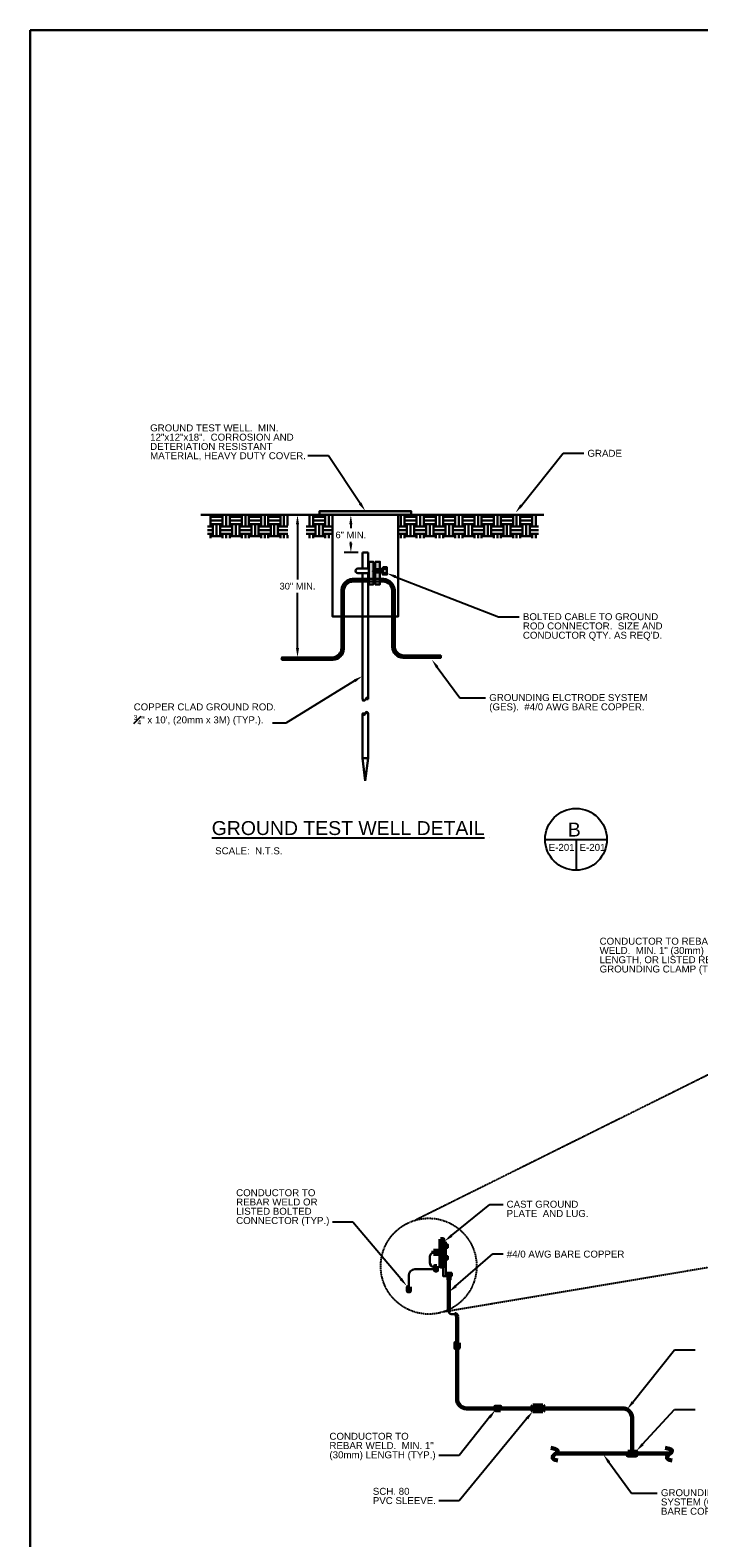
# Model space of a CAD drawing. Header units: inches. Extents: x 294 to 9722, y 170 to 7422.
# Tile 30 of 35: x 6516 to 7382, y 5471 to 7422. Entities that reach past the tile are written whole.
import ezdxf
from ezdxf import colors
from ezdxf.entities.mleader import LeaderData, LeaderLine
from ezdxf.math import Vec2, Vec3

# ---------------------------------------------------------------- set-up
doc = ezdxf.new("R2010")
doc.units = ezdxf.units.IN
doc.header["$MEASUREMENT"] = 0
doc.linetypes.add('DASHED2', pattern=[0.375, 0.25, -0.125])
for name, color, linetype, lineweight in [('E-ANNO-TEXT', 7, 'Continuous', 25), ('E-GND-GES', 92, 'Continuous', 60), ('E-LPS-COND', 92, 'Continuous', 60)]:
    doc.layers.add(name, color=color, linetype=linetype, lineweight=lineweight)
doc.styles.get("Standard").update_dxf_attribs({"font": 'arial.ttf'})
doc.dimstyles.new('Annotative', dxfattribs={"dimscale": 0, "dimtxt": 0.18, "dimasz": 0.18, "dimexe": 0.18, "dimexo": 0.0625, "dimgap": 0.09, "dimtad": 0, "dimtih": 1, "dimtoh": 1, "dimdec": 4, "dimzin": 0, "dimdsep": 46, "dimtxsty": 'Standard', "dimcen": 0.09, "dimadec": 0, "dimazin": 0, "dimtfac": 1, "dimtdec": 4, "dimtofl": 0, "dimtmove": 0, "dimatfit": 3, "dimfxl": 1, "dimtolj": 1, "dimtzin": 0, "dimarcsym": 0})
pattern_1 = [(45, (6155.2315, 4948.4888), (-1.767767, 1.767767), [])]

# ---------------------------------------------------------------- blocks, each defined once
blk = doc.blocks.new('*D2')
at = {"layer": 'Defpoints', "color": 0, "lineweight": 30, "transparency": 16777216}
for p in [(6862.5, 6794.3), (6874.9, 6794.3), (6874.9, 6610)]:
    blk.add_point(p, dxfattribs=at)
at = {"layer": 'E-ANNO-TEXT', "color": 0, "lineweight": -2, "transparency": 16777216}
for p, q in [((6871.9, 6794.3), (6853.8, 6794.3)), ((6862.5, 6782.3), (6862.5, 6710.9)), ((6862.5, 6622), (6862.5, 6693.4)), ((6871.9, 6610), (6853.8, 6610))]:
    blk.add_line(p, q, dxfattribs=at)
at = {"layer": 'E-ANNO-TEXT', "color": 0, "lineweight": 30, "transparency": 16777216}
for points in [[(6860.5, 6782.3), (6864.5, 6782.3), (6862.5, 6794.3)], [(6860.5, 6622), (6864.5, 6622), (6862.5, 6610)]]:
    blk.add_solid(points, dxfattribs=at)
at = {"layer": 'E-ANNO-TEXT', "color": 0, "lineweight": 30, "transparency": 16777216, "insert": (6862.5, 6702.1), "char_height": 8.64, "width": 65.024, "attachment_point": 5}
blk.add_mtext('\\A1;30" MIN.', dxfattribs=at)
blk = doc.blocks.new('*D3')
at = {"layer": 'Defpoints', "color": 0, "lineweight": 30, "transparency": 16777216}
for p in [(6931.6, 6794.3), (6941.8, 6794.3), (6944.1, 6745.8)]:
    blk.add_point(p, dxfattribs=at)
at = {"layer": 'E-ANNO-TEXT', "color": 0, "lineweight": -2, "transparency": 16777216}
for p, q in [((6938.8, 6794.3), (6923, 6794.3)), ((6931.6, 6782.3), (6931.6, 6777.1)), ((6931.6, 6757.8), (6931.6, 6759.6)), ((6941.1, 6745.8), (6923, 6745.8))]:
    blk.add_line(p, q, dxfattribs=at)
at = {"layer": 'E-ANNO-TEXT', "color": 0, "lineweight": 30, "transparency": 16777216}
for points in [[(6929.6, 6782.3), (6933.6, 6782.3), (6931.6, 6794.3)], [(6929.6, 6757.8), (6933.6, 6757.8), (6931.6, 6745.8)]]:
    blk.add_solid(points, dxfattribs=at)
at = {"layer": 'E-ANNO-TEXT', "color": 0, "lineweight": 30, "transparency": 16777216, "insert": (6931.6, 6768.4), "char_height": 8.64, "width": 65.024, "attachment_point": 5}
blk.add_mtext('\\A1;6" MIN.', dxfattribs=at)

msp = doc.modelspace()

# ---------------------------------------------------------------- hatches: boundary and pattern name
at = {"layer": 'E-GND-GES', "lineweight": 30}
h = msp.add_hatch(dxfattribs=at)
h.set_pattern_fill('EARTH', color=0, scale=50)
h.set_pattern_definition([(0, (6076.196, 4932.412), (12.5, 12.5), [12.5, -12.5]), (0, (6076.196, 4937.1), (12.5, 12.5), [12.5, -12.5]), (0, (6076.196, 4941.787), (12.5, 12.5), [12.5, -12.5]), (90, (6077.759, 4943.35), (-12.5, 12.5), [12.5, -12.5]), (90, (6082.446, 4943.35), (-12.5, 12.5), [12.5, -12.5]), (90, (6087.134, 4943.35), (-12.5, 12.5), [12.5, -12.5])])
h.paths.add_polyline_path([(6849.79976, 6764.11624), (6849.79976, 6794.26267), (6745.79014, 6794.26267), (6745.79014, 6764.11624)])
h = msp.add_hatch(dxfattribs=at)
h.set_pattern_fill('EARTH', color=0, scale=50)
h.set_pattern_definition([(0, (6184.408, 4932.412), (12.5, 12.5), [12.5, -12.5]), (0, (6184.408, 4937.1), (12.5, 12.5), [12.5, -12.5]), (0, (6184.408, 4941.787), (12.5, 12.5), [12.5, -12.5]), (90, (6185.97, 4943.35), (-12.5, 12.5), [12.5, -12.5]), (90, (6190.658, 4943.35), (-12.5, 12.5), [12.5, -12.5]), (90, (6195.346, 4943.35), (-12.5, 12.5), [12.5, -12.5])])
h.paths.add_polyline_path([(6907.81156, 6764.11624), (6907.81156, 6794.26267), (6873.8577, 6794.26267), (6873.8577, 6764.11624)])
h = msp.add_hatch(color=0, dxfattribs=at)
h.dxf.hatch_style = 1
h.paths.add_polyline_path([(6891.00858, 6794.26267), (7009.71273, 6794.26267), (7009.71273, 6799.31104), (6891.00858, 6799.31104)])
h = msp.add_hatch(dxfattribs=at)
h.set_pattern_fill('EARTH', color=0, scale=50)
h.set_pattern_definition([(0, (6327.624, 4932.412), (12.5, 12.5), [12.5, -12.5]), (0, (6327.624, 4937.1), (12.5, 12.5), [12.5, -12.5]), (0, (6327.624, 4941.787), (12.5, 12.5), [12.5, -12.5]), (90, (6329.187, 4943.35), (-12.5, 12.5), [12.5, -12.5]), (90, (6333.874, 4943.35), (-12.5, 12.5), [12.5, -12.5]), (90, (6338.562, 4943.35), (-12.5, 12.5), [12.5, -12.5])])
h.paths.add_polyline_path([(7174.5749, 6764.11624), (7174.5749, 6794.26267), (6992.90976, 6794.26267), (6992.90976, 6764.11624)])
h = msp.add_hatch(color=0, dxfattribs=at)
h.dxf.hatch_style = 1
h.paths.add_polyline_path([(6960.83417, 6733.79503), (6954.9227, 6733.79503), (6954.9227, 6724.83652), (6955.1052, 6724.83652), (6960.83417, 6724.83652)])
h.paths.add_polyline_path([(6969.1861, 6733.79503), (6963.27463, 6733.79503), (6963.27463, 6724.83652), (6969.1861, 6724.83652)])
h.paths.add_polyline_path([(6960.83417, 6719.07652), (6955.1052, 6719.07652), (6954.9227, 6719.07652), (6954.9227, 6711.53138), (6960.83417, 6711.53138)])
h.paths.add_polyline_path([(6969.1861, 6719.07652), (6963.27463, 6719.07652), (6963.27463, 6711.53138), (6969.1861, 6711.53138)])
h.paths.add_polyline_path([(6969.1861, 6708.21243), (6963.27463, 6708.21243), (6963.27463, 6704.46737), (6969.1861, 6704.46737)])
h.paths.add_polyline_path([(6960.83417, 6708.21243), (6954.9227, 6708.21243), (6954.9227, 6704.46737), (6960.83417, 6704.46737)])
h.paths.add_polyline_path([(6960.83417, 6711.53138), (6954.9227, 6711.53138), (6954.9227, 6708.21243), (6960.83417, 6708.21243)])
h.paths.add_polyline_path([(6969.1861, 6711.53138), (6963.27463, 6711.53138), (6963.27463, 6708.21243), (6969.1861, 6708.21243)])
h.paths.add_polyline_path([(6966.62711, 6724.83652), (6963.27463, 6724.83652), (6963.27463, 6719.83692)], flags=17)
h.paths.add_polyline_path([(6969.1861, 6723.18904), (6969.1861, 6724.83652), (6966.62711, 6724.83652), (6963.27463, 6719.83692), (6963.27463, 6719.07652), (6966.42844, 6719.07652)])
h.paths.add_polyline_path([(6969.1861, 6723.18904), (6966.42844, 6719.07652), (6969.1861, 6719.07652)], flags=17)
h.paths.add_polyline_path([(6959.2997, 6724.83652), (6955.1052, 6724.83652), (6955.1052, 6719.07652), (6955.43732, 6719.07652)])
h.paths.add_polyline_path([(6960.83417, 6721.66117), (6960.83417, 6724.83652), (6959.2997, 6724.83652), (6955.43732, 6719.07652), (6959.10103, 6719.07652)])
h.paths.add_polyline_path([(6960.83417, 6721.66117), (6959.10103, 6719.07652), (6960.83417, 6719.07652)], flags=17)
h = msp.add_hatch(dxfattribs=at)
h.set_pattern_fill('ANSI31', color=0, scale=20)
h.set_pattern_definition(pattern_1)
h.paths.add_polyline_path([(6934.67632, 6708.21243), (6946.76066, 6708.21243), (6946.76066, 6711.53138), (6933.35737, 6711.53138, 0.362421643), (6919.35737, 6697.53138), (6919.35737, 6662.96519), (6922.67632, 6662.96519), (6922.67632, 6696.21243, -0.4142135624)])
h.paths.add_polyline_path([(6953.96066, 6711.53138), (6946.76066, 6711.53138), (6946.76066, 6708.21243), (6953.96066, 6708.21243)])
h.paths.add_polyline_path([(6954.9227, 6711.53138), (6953.96066, 6711.53138), (6953.96066, 6708.21243), (6954.9227, 6708.21243)])
h.paths.add_polyline_path([(6963.27463, 6711.53138), (6960.83417, 6711.53138), (6960.83417, 6708.21243), (6963.27463, 6708.21243)])
h.paths.add_polyline_path([(6974.37883, 6711.53138), (6969.1861, 6711.53138), (6969.1861, 6708.21243), (6973.05988, 6708.21243, -0.4142135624), (6985.05988, 6696.21243), (6985.05988, 6662.96519), (6988.37883, 6662.96519), (6988.37883, 6697.53138, 0.362421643)])
edge = h.paths.add_edge_path()
edge.add_line((6988.37883, 6662.96519), (6985.05988, 6662.96519))
edge.add_line((6985.05988, 6662.96519), (6985.05988, 6623.31839))
edge.add_arc((7000.44866, 6624.70717), 15.45132, 185.15677507, 264.84322493)
edge.add_line((6999.05988, 6609.31839), (7047.99596, 6609.35586))
edge.add_spline(control_points=[(7047.99596, 6609.35586), (7046.7041, 6609.97174), (7047.35117, 6610.5052), (7047.93048, 6611.0659)], knot_values=[0.4616151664, 0.4616151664, 0.4616151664, 0.4616151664, 1, 1, 1, 1], degree=3, periodic=0)
edge.add_spline(control_points=[(7047.93048, 6611.0659), (7048.42719, 6611.54665), (7048.87408, 6612.04743), (7048.00629, 6612.63734)], knot_values=[0, 0, 0, 0, 0.4616151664, 0.4616151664, 0.4616151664, 0.4616151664], degree=3, periodic=0)
edge.add_line((7048.00629, 6612.63734), (7000.37883, 6612.63734))
edge.add_arc((7000.37883, 6624.63734), 12, 180, 270, ccw=False)
edge.add_line((6988.37883, 6624.63734), (6988.37883, 6662.96519))
h = msp.add_hatch(dxfattribs=at)
h.set_pattern_fill('ANSI31', color=0, scale=20)
h.set_pattern_definition(pattern_1)
edge = h.paths.add_edge_path()
edge.add_arc((6907.28754, 6622.06927), 15.45132, 275.15677507, 354.84322493)
edge.add_line((6922.67632, 6620.68048), (6922.67632, 6662.96519))
edge.add_line((6922.67632, 6662.96519), (6919.35737, 6662.96519))
edge.add_line((6919.35737, 6662.96519), (6919.35737, 6621.99944))
edge.add_arc((6907.35737, 6621.99944), 12, -90, 0, ccw=False)
edge.add_line((6907.35737, 6609.99944), (6842.50494, 6609.99944))
edge.add_spline(control_points=[(6842.50494, 6609.99944), (6840.63655, 6609.23864), (6844.08854, 6608.18377), (6842.49425, 6606.68048)], knot_values=[0, 0, 0, 0, 1, 1, 1, 1], degree=3, periodic=0)
edge.add_line((6842.49425, 6606.68048), (6908.67632, 6606.68048))
at = {"layer": 'E-GND-GES'}
h = msp.add_hatch(color=0, dxfattribs=at)
h.dxf.hatch_style = 1
h.paths.add_polyline_path([(7047.58634, 5821.72243), (7051.3229, 5821.72243), (7051.3229, 5856.98001), (7047.58634, 5856.98001)])
h = msp.add_hatch(color=0, dxfattribs=at)
h.dxf.hatch_style = 1
h.paths.add_polyline_path([(7045.6979, 5841.85122), (7038.71245, 5841.85122), (7038.71245, 5838.10122), (7045.6979, 5838.10122)])
h.paths.add_polyline_path([(7047.58634, 5841.85122), (7045.6979, 5841.85122), (7045.6979, 5838.10122), (7047.58634, 5838.10122)])
h = msp.add_hatch(color=0, dxfattribs=at)
h.dxf.hatch_style = 1
h.paths.add_polyline_path([(7043.16665, 5816.68677), (7043.16665, 5822.24011), (7041.97818, 5819.46344), (7041.97818, 5816.68677)])
h.paths.add_polyline_path([(7043.16665, 5822.24011), (7041.97818, 5822.24011), (7041.97818, 5819.46344)], flags=17)
h.paths.add_polyline_path([(7041.97818, 5819.46344), (7041.97818, 5822.24011), (7040.78971, 5822.24011), (7040.78971, 5816.68677)])
h.paths.add_polyline_path([(7041.94733, 5816.68677, -0.0151483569), (7041.97818, 5819.46344), (7040.78971, 5816.68677)])
h = msp.add_hatch(color=0, dxfattribs=at)
h.dxf.hatch_style = 1
h.paths.add_polyline_path([(7041.97818, 5816.68677), (7041.97818, 5819.46344), (7040.78971, 5816.68677)])
h = msp.add_hatch(color=0, dxfattribs=at)
h.dxf.hatch_style = 1
h.paths.add_polyline_path([(7007.85158, 5789.68677), (7007.85158, 5795.24011), (7006.66311, 5792.46344), (7006.66311, 5789.68677)])
h.paths.add_polyline_path([(7007.85158, 5795.24011), (7006.66311, 5795.24011), (7006.66311, 5792.46344)], flags=17)
h.paths.add_polyline_path([(7006.66311, 5792.46344), (7006.66311, 5795.24011), (7005.47465, 5795.24011), (7005.47465, 5789.68677)])
h.paths.add_polyline_path([(7006.63227, 5789.68677, -0.0151483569), (7006.66311, 5792.46344), (7005.47465, 5789.68677)])
at = {"layer": 'E-GND-GES', "lineweight": 30}
h = msp.add_hatch(color=0, dxfattribs=at)
h.dxf.hatch_style = 1
h.paths.add_polyline_path([(7062.5707, 5813.67725), (7054.81072, 5813.67103), (7054.81072, 5809.18378), (7062.60261, 5809.19158)])
h = msp.add_hatch(color=0, dxfattribs=at)
h.dxf.hatch_style = 1
h.paths.add_polyline_path([(7058.70654, 5809.20539), (7056.6285, 5809.20539), (7056.6285, 5804.61474), (7058.70753, 5804.61474)])
h.paths.add_polyline_path([(7060.78483, 5809.20539), (7058.70654, 5809.20539), (7058.70753, 5804.61474), (7060.78483, 5804.61474)])
at = {"layer": 'E-GND-GES'}
h = msp.add_hatch(color=0, dxfattribs=at)
h.dxf.hatch_style = 1
h.paths.add_polyline_path([(7006.66311, 5789.68677), (7006.66311, 5792.46344), (7005.47465, 5789.68677)])
h = msp.add_hatch(color=0, dxfattribs=at)
h.dxf.hatch_style = 1
h.paths.add_polyline_path([(7071.40659, 5722.819), (7067.0729, 5722.819), (7067.0729, 5716.25189), (7071.40659, 5716.25189)])
h = msp.add_hatch(color=0, dxfattribs=at)
h.dxf.hatch_style = 1
h.paths.add_polyline_path([(7125.45214, 5635.97255), (7125.45214, 5640.30624), (7118.8988, 5640.30624), (7118.8988, 5635.97255)])
h = msp.add_hatch(color=0, dxfattribs=at)
h.dxf.hatch_style = 1
h.paths.add_polyline_path([(7301.43739, 5581.90286), (7290.33071, 5581.90286), (7295.88405, 5579.52593), (7301.43739, 5579.52593)])
h.paths.add_polyline_path([(7290.33071, 5581.90286), (7290.33071, 5579.52593), (7295.88405, 5579.52593)], flags=17)
h.paths.add_polyline_path([(7295.88405, 5579.52593), (7290.33071, 5579.52593), (7290.33071, 5577.14899), (7301.43739, 5577.14899)])
h.paths.add_polyline_path([(7301.43739, 5579.46424, -0.0151483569), (7295.88405, 5579.52593), (7301.43739, 5577.14899)])
h = msp.add_hatch(color=0, dxfattribs=at)
h.dxf.hatch_style = 1
h.paths.add_polyline_path([(7301.43739, 5579.52593), (7295.88405, 5579.52593), (7301.43739, 5577.14899)])

# ---------------------------------------------------------------- linework, layer by layer
at = {"layer": 'E-ANNO-TEXT', "color": 0}
for p, q in [((7183.35625, 6374.46469), (7263.35625, 6374.46469)), ((7223.35625, 6374.46469), (7223.35625, 6334.46469))]:
    msp.add_line(p, q, dxfattribs=at)
at = {"layer": 'E-ANNO-TEXT', "color": 0, "linetype": 'DASHED2'}
for p, q in [((7514.2172, 6129.11497), (7015.3229, 5881.75796)), ((7051.90903, 5763.20748), (7605.31487, 5856.2932))]:
    msp.add_line(p, q, dxfattribs=at)
at = {"layer": 'E-ANNO-TEXT', "color": 0}
msp.add_circle((7223.35625, 6374.46469), 40, dxfattribs=at)
at = {"layer": 'E-ANNO-TEXT', "color": 0, "linetype": 'DASHED2'}
msp.add_circle((7032.44342, 5822.12241), 62.04443, dxfattribs=at)
at = {"layer": 'E-GND-GES', "color": 0, "lineweight": 30}
for p, q in [((6907.81156, 6794.26267), (6737.08792, 6794.26267)), ((7181.81323, 6794.26267), (6992.90976, 6794.26267)), ((6946.76066, 6745.82153), (6953.96066, 6745.82153)), ((6955.1052, 6724.83652), (6940.67662, 6724.83652)), ((6955.1052, 6719.07652), (6940.8079, 6719.07652)), ((6972.94751, 6724.11652), (6960.89358, 6724.11652)), ((6960.89358, 6724.11652), (6960.89358, 6719.79652)), ((6972.94751, 6719.79652), (6960.89358, 6719.79652)), ((6966.78724, 6724.11652), (6963.89045, 6719.79652)), ((6969.53502, 6724.11652), (6966.63823, 6719.79652)), ((6972.2828, 6724.11652), (6969.38601, 6719.79652)), ((6972.94751, 6724.35593), (6978.25873, 6724.35593)), ((6972.94751, 6724.11652), (6972.94751, 6719.79652)), ((6972.94751, 6719.47504), (6978.25873, 6719.47504)), ((6919.35737, 6621.99944), (6919.35737, 6697.53138)), ((6922.67632, 6620.68048), (6922.67632, 6696.21243)), ((6974.37883, 6711.53138), (6933.35737, 6711.53138)), ((6973.05988, 6708.21243), (6934.67632, 6708.21243)), ((6985.05988, 6623.31839), (6985.05988, 6696.21243)), ((6988.37883, 6624.63734), (6988.37883, 6697.53138)), ((6842.49425, 6606.68048), (6908.67632, 6606.68048)), ((6842.50494, 6609.99944), (6907.35737, 6609.99944)), ((7047.99596, 6609.35586), (6999.05988, 6609.31839)), ((7048.00629, 6612.63734), (7000.37883, 6612.63734)), ((7054.81072, 5848.77102), (7051.3229, 5848.77102)), ((7054.81072, 5847.52102), (7051.3229, 5847.52102)), ((7053.02824, 5848.77102), (7052.19005, 5847.52102)), ((7053.82331, 5848.77102), (7052.98512, 5847.52102)), ((7054.61839, 5848.77102), (7053.7802, 5847.52102)), ((7054.81072, 5849.18743), (7057.11594, 5849.18743)), ((7054.81072, 5848.77102), (7054.81072, 5847.52102)), ((7054.81072, 5847.06899), (7057.11594, 5847.06899)), ((7041.99589, 5818.05719), (7014.66311, 5818.05719)), ((7033.89565, 5833.85136), (7033.8956, 5826.87163)), ((7054.81072, 5833.50258), (7051.3229, 5833.50258)), ((7054.81072, 5832.25258), (7051.3229, 5832.25258)), ((7053.02824, 5833.50258), (7052.19005, 5832.25258)), ((7053.82331, 5833.50258), (7052.98512, 5832.25258)), ((7054.61839, 5833.50258), (7053.7802, 5832.25258)), ((7054.81072, 5833.919), (7057.11594, 5833.919)), ((7054.81072, 5833.50258), (7054.81072, 5832.25258)), ((7054.81072, 5831.80056), (7057.11594, 5831.80056)), ((7006.66311, 5792.46344), (7006.66311, 5810.05719)), ((7054.81072, 5813.67103), (7062.5707, 5813.67725)), ((7054.81072, 5809.18378), (7054.81072, 5813.67103)), ((7054.81072, 5809.18378), (7062.60236, 5809.23198)), ((7056.6285, 5809.20539), (7056.6285, 5809.20539)), ((7062.60261, 5809.19158), (7062.57124, 5813.67725)), ((7061.71564, 5760.05844), (7066.23974, 5760.05844))]:
    msp.add_line(p, q, dxfattribs=at)
at = {"layer": 'E-GND-GES', "color": 0, "linetype": 'Continuous', "lineweight": 30}
for p, q in [((6946.76066, 6745.82153), (6946.76066, 6724.83652)), ((6953.96066, 6745.82153), (6953.96066, 6724.83652)), ((6946.76066, 6719.07652), (6946.76066, 6555.74162)), ((6953.96066, 6719.07652), (6953.96066, 6555.74162)), ((6946.76066, 6537.37921), (6946.76066, 6479.46592)), ((6953.96066, 6537.40994), (6953.96066, 6479.46592)), ((6946.76066, 6479.46592), (6953.96066, 6479.46592)), ((6946.76066, 6479.46592), (6950.36066, 6450.27972)), ((6946.76066, 6479.46592), (6953.96066, 6479.46592)), ((6953.96066, 6479.46592), (6950.36066, 6450.27972))]:
    msp.add_line(p, q, dxfattribs=at)
at = {"layer": 'E-GND-GES', "color": 0}
for p, q in [((6964.03946, 6724.11652), (6961.14267, 6719.79652)), ((7047.58634, 5841.85122), (7038.71245, 5841.85122)), ((7038.71245, 5841.85122), (7038.71245, 5838.10122)), ((7047.58634, 5838.10122), (7038.71245, 5838.10122)), ((7041.23454, 5839.85122), (7039.89577, 5839.85124)), ((7052.23316, 5848.77102), (7051.39497, 5847.52102)), ((7039.8894, 5820.87151), (7042.23115, 5820.8706)), ((7052.23316, 5833.50258), (7051.39497, 5832.25258)), ((7058.71564, 5763.05779), (7058.70667, 5804.61474)), ((7069.23974, 5722.819), (7069.23974, 5757.05844)), ((7069.23974, 5717.26566), (7069.23974, 5650.1394)), ((7167.42142, 5641.98224), (7180.51569, 5641.98224)), ((7118.8988, 5638.1394), (7081.23974, 5638.1394)), ((7124.45214, 5638.1394), (7283.88405, 5638.1394)), ((7167.42142, 5634.32657), (7180.51569, 5634.32657)), ((7295.88405, 5626.1394), (7295.88405, 5579.52593)), ((7196.8482, 5579.52593), (7345.02931, 5579.52593))]:
    msp.add_line(p, q, dxfattribs=at)
at = {"layer": 'E-GND-GES', "color": 0, "lineweight": 30}
for points in [[(6516.07421, 7421.71644), (9721.51127, 7421.71644), (9721.51127, 169.76903), (6516.07421, 169.76903)], [(6891.00858, 6794.26267), (7009.71273, 6794.26267), (7009.71273, 6799.31104), (6891.00858, 6799.31104)], [(6907.81156, 6794.26267), (6992.90976, 6794.26267), (6992.90976, 6662.96519), (6907.81156, 6662.96519)], [(6954.9227, 6733.79503), (6960.83417, 6733.79503), (6960.83417, 6704.46737), (6954.9227, 6704.46737)], [(6963.27463, 6733.79503), (6969.1861, 6733.79503), (6969.1861, 6704.46737), (6963.27463, 6704.46737)], [(6972.94751, 6726.71787), (6978.25873, 6726.71787), (6978.25873, 6717.19517), (6972.94751, 6717.19517)], [(7051.3229, 5852.98754), (7054.81072, 5852.98754), (7054.81072, 5809.18378), (7051.3229, 5809.18378)], [(7054.81072, 5850.21258), (7057.11594, 5850.21258), (7057.11594, 5846.07946), (7054.81072, 5846.07946)], [(7054.81072, 5834.94414), (7057.11594, 5834.94414), (7057.11594, 5830.81103), (7054.81072, 5830.81103)], [(7056.6285, 5809.20539), (7060.78483, 5809.20539), (7060.78483, 5804.61474), (7056.6285, 5804.61474)]]:
    msp.add_lwpolyline(points, close=True, dxfattribs=at)
at = {"layer": 'E-GND-GES', "color": 0}
msp.add_lwpolyline([(7047.58634, 5856.98001), (7051.3229, 5856.98001), (7051.3229, 5821.72243), (7047.58634, 5821.72243)], close=True, dxfattribs=at)
at = {"layer": 'E-GND-GES', "color": 0, "lineweight": 30}
for centre, radius, start, end in [((6940.68469, 6721.95389), 2.88264, 90.16043067, 272.28233323), ((6934.74616, 6696.1426), 15.45132, 95.15677507, 174.84322493), ((6934.67632, 6696.21243), 12, 90, 180), ((6973.05988, 6696.21243), 12, 0, 90), ((6972.99005, 6696.1426), 15.45132, 5.15677507, 84.84322493), ((6907.35737, 6621.99944), 12, 270, 0), ((6907.28754, 6622.06927), 15.45132, 275.15677507, 354.84322493), ((7000.44866, 6624.70717), 15.45132, 185.15677507, 264.84322493), ((7000.37883, 6624.63734), 12, 180, 270), ((7039.89565, 5833.85124), 6, 89.99889216, 179.99889216), ((7014.66311, 5810.05719), 8, 90, 180), ((7039.8956, 5826.87151), 6, 179.99889216, 269.94077239), ((7061.71564, 5763.05844), 3, 180.01237003, 270)]:
    msp.add_arc(centre, radius, start, end, dxfattribs=at)
at = {"layer": 'E-GND-GES', "color": 0}
for centre, radius, start, end in [((7066.23974, 5757.05844), 3, 0, 90), ((7081.23974, 5650.1394), 12, 180, 270), ((7283.88405, 5626.1394), 12, 0, 90)]:
    msp.add_arc(centre, radius, start, end, dxfattribs=at)
at = {"layer": 'E-GND-GES', "color": 0, "lineweight": 30}
for centre, start_param, end_param in [((6950.34618, 6555.72358), 3.1415926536, 4.667721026), ((6950.34618, 6555.72358), 6.1934595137, 6.2831853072), ((6950.36066, 6537.37921), 4.667721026, 6.2831853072), ((6950.36066, 6537.37921), 6.1934595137, 6.2831853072), ((6950.36066, 6537.37921), 3.1415926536, 3.284888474)]:
    msp.add_ellipse(centre, major_axis=(-3.6, 0), ratio=0.05591755, start_param=start_param, end_param=end_param, dxfattribs=at)
for points, degree in [([(6842.50494, 6609.99944), (6840.63655, 6609.23864), (6844.08854, 6608.18377), (6842.49425, 6606.68048)], 3), ([(6842.49425, 6606.68048), (6841.47101, 6607.71337), (6842.49357, 6608.49389)], 2), ([(7048.00629, 6612.63734), (7049.88619, 6611.35941), (7045.59645, 6610.49979), (7047.99596, 6609.35586)], 3), ([(7047.99596, 6609.35586), (7048.80258, 6610.16487), (7047.93048, 6611.0659)], 2), ([(6950.48339, 6555.87087), (6952.35167, 6560.17745), (6954.08339, 6555.87087), (6953.94618, 6555.72358)], 3), ([(6946.74618, 6555.72358), (6948.63635, 6551.58729), (6950.34618, 6555.72358), (6950.48339, 6555.87087)], 3), ([(6946.76066, 6537.37921), (6948.65084, 6533.24292), (6950.36066, 6537.37921), (6950.49788, 6537.5265)], 3), ([(6950.49788, 6537.5265), (6952.36615, 6541.83308), (6954.09788, 6537.5265), (6953.96066, 6537.37921)], 3)]:
    msp.add_open_spline(points, degree=degree, dxfattribs=at)
at = {"layer": 'E-GND-GES', "color": 0}
for points in [[(7167.42142, 5641.98224), (7165.45363, 5639.19049), (7165.50509, 5636.69744), (7167.42142, 5634.32657)], [(7180.51569, 5641.98224), (7178.5479, 5639.19049), (7178.59936, 5636.69744), (7180.51569, 5634.32657)], [(7180.51569, 5641.98224), (7182.48349, 5639.19049), (7182.43203, 5636.69744), (7180.51569, 5634.32657)], [(7190.59586, 5587.02295), (7199.85874, 5584.9995), (7200.03915, 5582.01984), (7196.58818, 5579.37363), (7192.48599, 5575.83626), (7192.96812, 5572.06189), (7199.87846, 5570.53607)], [(7338.77696, 5587.02295), (7348.03984, 5584.9995), (7348.22025, 5582.01984), (7344.76928, 5579.37363), (7340.66709, 5575.83626), (7341.14923, 5572.06189), (7348.05957, 5570.53607)]]:
    msp.add_open_spline(points, degree=3, dxfattribs=at)
at = {"layer": 'E-LPS-COND', "color": 0}
for p, q in [((7043.16665, 5822.24011), (7040.78971, 5816.68677)), ((7007.85158, 5795.24011), (7005.47465, 5789.68677)), ((7290.33071, 5581.90286), (7301.43739, 5577.14899))]:
    msp.add_line(p, q, dxfattribs=at)
for points in [[(7043.16665, 5822.24011), (7043.16665, 5816.68677), (7040.78971, 5816.68677), (7040.78971, 5822.24011)], [(7007.85158, 5795.24011), (7007.85158, 5789.68677), (7005.47465, 5789.68677), (7005.47465, 5795.24011)], [(7071.40659, 5722.819), (7071.40659, 5716.25189), (7067.0729, 5716.25189), (7067.0729, 5722.819)], [(7125.45214, 5635.97255), (7118.8988, 5635.97255), (7118.8988, 5640.30624), (7125.45214, 5640.30624)], [(7290.33071, 5581.90286), (7301.43739, 5581.90286), (7301.43739, 5577.14899), (7290.33071, 5577.14899)]]:
    msp.add_lwpolyline(points, close=True, dxfattribs=at)

# ---------------------------------------------------------------- texts
at = {"layer": 'E-ANNO-TEXT', "color": 0, "char_height": 9, "attachment_point": 1, "line_spacing_factor": 0.8}
for s, width, heights, insert in [('\\A1;GROUND TEST WELL.  MIN. 12"x12"x18".  CORROSION AND DETERIATION RESISTANT MATERIAL, HEAVY DUTY COVER.', 204.3860154, [70.7034], (6671.57281, 6911.48837)), ('\\A1;GRADE', 55.1787538, [17.98253], (7238.10379, 6878.63084)), ("\\A1;BOLTED CABLE TO GROUND ROD CONNECTOR.  SIZE AND CONDUCTOR QTY. AS REQ'D.", 194.9152235, [51.8804], (7154.50166, 6667.17651)), ('\\A1;GROUNDING ELCTRODE SYSTEM (GES).  #4/0 AWG BARE COPPER.', 209.7547101, [29.51045], (7110.93515, 6562.51572)), ('\\A1;\\pxsm1;COPPER CLAD GROUND ROD.\\P{\\H0.7x;\\S3#4;}" x 10\', (20mm x 3M) (TYP.).', 184.8421625, [37.37613], (6650.26085, 6550.4468)), ('\\A1;CONDUCTOR TO REBAR WELD.  MIN. 1" (30mm) LENGTH, OR LISTED REBAR GROUNDING CLAMP (TYP.)', 174.421441, [72.82272], (7253.91176, 6247.2372)), ('\\A1;CONDUCTOR TO REBAR WELD OR LISTED BOLTED CONNECTOR (TYP.)', 127.6075912, [53.69196], (6782.99437, 5921.71525)), ('\\A1;CAST GROUND PLATE  AND LUG.', 107.1214429, [32.76347], (7133.40871, 5906.83069)), ('\\A1;#4/0 AWG BARE COPPER', 155.6300516, [17.98253], (7133.62639, 5842.27524)), ('\\A1;CONDUCTOR TO REBAR WELD.  MIN. 1" (30mm) LENGTH (TYP.)', 139.1863375, [46.44091], (6903.87431, 5606.51444)), ('\\A1;SCH. 80\\PPVC SLEEVE.', 83.6945476, [23.64337], (6960.06238, 5535.27446)), ('\\A1;GROUNDING ELCTRODE SYSTEM (GES).  #4/0 AWG BARE COPPER ALL AROUND.', 183.9896516, [46.47388], (7333.33161, 5533.50273))]:
    msp.add_mtext_dynamic_manual_height_columns(s, width=width, gutter_width=48, heights=heights, dxfattribs=dict(at, insert=insert))
at = {"layer": 'E-ANNO-TEXT', "color": 0, "attachment_point": 1}
for s, width, insert, char_height in [('{\\LGROUND TEST WELL DETAIL^I^I}', 438.4589418, (6751.35724, 6398.11273), 18), ('B', 36.4664863, (7212.68373, 6396.17906), 18), ('SCALE:  N.T.S.', 103.0824088, (6755.7872, 6364.19006), 9), ('E-201', 35.4157189, (7187.9251, 6368.64688), 9), ('E-201', 35.4157189, (7227.9251, 6368.64688), 9)]:
    msp.add_mtext_dynamic_manual_height_columns(s, width=width, gutter_width=48, heights=[0], dxfattribs=dict(at, insert=insert, char_height=char_height))

# ---------------------------------------------------------------- dimensions: what is measured, and where the dimension line sits
at = {"layer": 'E-ANNO-TEXT', "color": 0, "lineweight": 30}
dim = msp.add_linear_dim(base=(6862.48205, 6794.26267), p1=(6874.93115, 6609.99944), p2=(6874.93115, 6794.26267), angle=90, text='30" MIN.', dimstyle='Annotative', override={"dimscale": 48, "dimasz": 0.25, "dimtix": 0, "dimtofl": 0, "dimtmove": 0, "dimatfit": 3}, dxfattribs=at)
dim.commit()
dim.dimension.update_dxf_attribs({"geometry": '*D2', "text_midpoint": (6862.48205, 6702.13105)})
dim = msp.add_linear_dim(base=(6931.6312, 6794.26267), p1=(6944.13199, 6745.82153), p2=(6941.795, 6794.26267), angle=90, text='6" MIN.', dimstyle='Annotative', override={"dimscale": 48, "dimasz": 0.25}, dxfattribs=at)
dim.commit()
dim.dimension.update_dxf_attribs({"geometry": '*D3', "text_midpoint": (6931.6312, 6768.37092), "dimtype": 160})

# ---------------------------------------------------------------- leaders
at = {"layer": 'E-ANNO-TEXT', "color": 0}
ml = msp.add_multileader_mtext('Standard', dxfattribs=at)
ml.set_content('')
ml.set_leader_properties()
ml.build(insert=Vec2(0, 0))
ml.multileader.update_dxf_attribs({"dogleg_length": 0.36, "arrow_head_size": 12, "scale": 48})
ctx = ml.context
ctx.base_point, ctx.scale, ctx.char_height, ctx.arrow_head_size, ctx.landing_gap_size, ctx.plane_origin = Vec3(6867.24261, 6870.66123), 48, 8.64, 12, 4.32, Vec3(6452.25297, 6947.88149)
ctx.text_align_type = 2
notes = []
notes.append((ctx, [(1, (1, 1, 0), (6902.46038, 6870.66123), (-1, 0), 26.57777, [(0, [(6950.36066, 6799.31104)], 0, [])])]))
ctx.mtext.insert, ctx.mtext.alignment, ctx.mtext.flow_direction = Vec3(6871.56261, 6874.98123), 3, 5
ml = msp.add_multileader_mtext('Standard', dxfattribs=at)
ml.set_content('')
ml.set_leader_properties()
ml.build(insert=Vec2(0, 0))
ml.multileader.update_dxf_attribs({"dogleg_length": 0.36, "arrow_head_size": 12, "scale": 48})
ctx = ml.context
ctx.base_point, ctx.scale, ctx.char_height, ctx.arrow_head_size, ctx.landing_gap_size, ctx.plane_origin = Vec3(7233.25399, 6874.28701), 48, 8.64, 12, 4.32, Vec3(6953.41795, 6919.18924)
notes.append((ctx, [(0, (1, 1, 0), (7206.67621, 6874.28701), (1, 0), 26.57777, [(0, [(7145.01278, 6797.30134)], 0, [])])]))
ctx.mtext.insert, ctx.mtext.flow_direction = Vec3(7237.57399, 6878.60701), 5
ml = msp.add_multileader_mtext('Standard', dxfattribs=at)
ml.set_content('')
ml.set_leader_properties()
ml.build(insert=Vec2(0, 0))
ml.multileader.update_dxf_attribs({"dogleg_length": 0.36, "arrow_head_size": 12, "scale": 48})
ctx = ml.context
ctx.base_point, ctx.scale, ctx.char_height, ctx.arrow_head_size, ctx.landing_gap_size, ctx.plane_origin = Vec3(7149.65186, 6662.57843), 48, 8.64, 12, 4.32, Vec3(6869.81582, 6790.83174)
notes.append((ctx, [(0, (1, 1, 0), (7123.07409, 6662.57843), (1, 0), 26.57777, [(0, [(6978.25873, 6718.7842)], 0, [])])]))
ctx.mtext.insert, ctx.mtext.flow_direction = Vec3(7153.97186, 6666.89843), 5
ml = msp.add_multileader_mtext('Standard', dxfattribs=at)
ml.set_content('')
ml.set_leader_properties()
ml.build(insert=Vec2(0, 0))
ml.multileader.update_dxf_attribs({"dogleg_length": 0.36, "arrow_head_size": 12, "scale": 48})
ctx = ml.context
ctx.base_point, ctx.scale, ctx.char_height, ctx.arrow_head_size, ctx.landing_gap_size, ctx.plane_origin = Vec3(7106.22324, 6557.56782), 48, 8.64, 12, 4.32, Vec3(6909.41906, 6428.17006)
notes.append((ctx, [(0, (1, 1, 0), (7072.62281, 6557.56782), (1, 0), 33.60043, [(0, [(7036.46691, 6607.10975)], 0, [])])]))
ctx.mtext.insert, ctx.mtext.flow_direction = Vec3(7110.54324, 6561.88782), 5
ml = msp.add_multileader_mtext('Standard', dxfattribs=at)
ml.set_content('')
ml.set_leader_properties()
ml.build(insert=Vec2(0, 0))
ml.multileader.update_dxf_attribs({"dogleg_length": 0.36, "arrow_head_size": 12, "scale": 48})
ctx = ml.context
ctx.base_point, ctx.scale, ctx.char_height, ctx.arrow_head_size, ctx.landing_gap_size, ctx.plane_origin = Vec3(6821.43259, 6524.99791), 48, 8.64, 12, 4.32, Vec3(6606.60087, 6579.12147)
ctx.text_align_type = 2
notes.append((ctx, [(1, (1, 1, 0), (6847.35259, 6524.99791), (-1, 0), 17.28, [(0, [(6946.57347, 6585.82175)], 0, [])])]))
ctx.mtext.insert, ctx.mtext.alignment, ctx.mtext.flow_direction = Vec3(6825.75259, 6529.31791), 3, 5
ml = msp.add_multileader_mtext('Standard', dxfattribs=at)
ml.set_content('')
ml.set_leader_properties()
ml.build(insert=Vec2(0, 0))
ml.multileader.update_dxf_attribs({"dogleg_length": 0.36, "arrow_head_size": 12, "scale": 48})
ctx = ml.context
ctx.base_point, ctx.scale, ctx.char_height, ctx.arrow_head_size, ctx.landing_gap_size, ctx.plane_origin = Vec3(7128.86603, 5902.00671), 48, 8.64, 12, 4.32, Vec3(7106.46217, 5875.03881)
notes.append((ctx, [(0, (1, 1, 0), (7111.58603, 5902.00671), (1, 0), 17.28, [(0, [(7052.7223, 5854.15649)], 0, [])])]))
ctx.mtext.insert, ctx.mtext.flow_direction = Vec3(7133.18603, 5906.32671), 5
ml = msp.add_multileader_mtext('Standard', dxfattribs=at)
ml.set_content('')
ml.set_leader_properties()
ml.build(insert=Vec2(0, 0))
ml.multileader.update_dxf_attribs({"dogleg_length": 0.36, "arrow_head_size": 12, "scale": 48})
ctx = ml.context
ctx.base_point, ctx.scale, ctx.char_height, ctx.arrow_head_size, ctx.landing_gap_size, ctx.plane_origin = Vec3(6899.11579, 5879.06141), 48, 8.64, 12, 4.32, Vec3(6440.93321, 5932.70349)
ctx.text_align_type = 2
notes.append((ctx, [(1, (1, 1, 0), (6934.33356, 5879.06141), (-1, 0), 26.57777, [(0, [(7004.0642, 5796.55263)], 0, [])])]))
ctx.mtext.insert, ctx.mtext.alignment, ctx.mtext.flow_direction = Vec3(6903.43579, 5883.38141), 3, 5
ml = msp.add_multileader_mtext('Standard', dxfattribs=at)
ml.set_content('')
ml.set_leader_properties()
ml.build(insert=Vec2(0, 0))
ml.multileader.update_dxf_attribs({"dogleg_length": 0.36, "arrow_head_size": 12, "scale": 48})
ctx = ml.context
ctx.base_point, ctx.scale, ctx.char_height, ctx.arrow_head_size, ctx.landing_gap_size, ctx.plane_origin = Vec3(7128.97209, 5838.27701), 48, 8.64, 12, 4.32, Vec3(6848.94054, 5840.90473)
notes.append((ctx, [(0, (1, 1, 0), (7115.58545, 5838.27701), (1, 0), 13.38664, [(0, [(7058.7101, 5788.69566)], 0, [])])]))
ctx.mtext.insert, ctx.mtext.flow_direction = Vec3(7133.29209, 5842.59701), 5
ml = msp.add_multileader_mtext('Standard', dxfattribs=at)
ml.set_content('')
ml.set_leader_properties()
ml.build(insert=Vec2(0, 0))
ml.multileader.update_dxf_attribs({"dogleg_length": 0.36, "arrow_head_size": 12, "scale": 48})
ctx = ml.context
ctx.base_point, ctx.scale, ctx.char_height, ctx.arrow_head_size, ctx.landing_gap_size, ctx.plane_origin = Vec3(7377.66419, 5713.77026), 48, 8.64, 12, 4.32, Vec3(7097.82815, 5758.67249)
notes.append((ctx, [(0, (1, 1, 0), (7351.08641, 5713.77026), (1, 0), 26.57777, [(0, [(7289.42298, 5636.78459)], 0, [])])]))
ctx.mtext.insert, ctx.mtext.flow_direction = Vec3(7381.98419, 5718.09026), 5
ml = msp.add_multileader_mtext('Standard', dxfattribs=at)
ml.set_content('')
ml.set_leader_properties()
ml.build(insert=Vec2(0, 0))
ml.multileader.update_dxf_attribs({"dogleg_length": 0.36, "arrow_head_size": 12, "scale": 48})
ctx = ml.context
ctx.base_point, ctx.scale, ctx.char_height, ctx.arrow_head_size, ctx.landing_gap_size, ctx.plane_origin = Vec3(7377.66419, 5636.78113), 48, 8.64, 12, 4.32, Vec3(7097.82815, 5681.68337)
notes.append((ctx, [(0, (1, 1, 0), (7351.08641, 5636.78113), (1, 0), 26.57777, [(0, [(7301.44175, 5582.89416)], 0, [])])]))
ctx.mtext.insert, ctx.mtext.flow_direction = Vec3(7381.98419, 5641.10113), 5
ml = msp.add_multileader_mtext('Standard', dxfattribs=at)
ml.set_content('')
ml.set_leader_properties()
ml.build(insert=Vec2(0, 0))
ml.multileader.update_dxf_attribs({"dogleg_length": 0.36, "arrow_head_size": 12, "scale": 48})
ctx = ml.context
ctx.base_point, ctx.scale, ctx.char_height, ctx.arrow_head_size, ctx.landing_gap_size, ctx.plane_origin = Vec3(7036.80627, 5577.0808), 48, 8.64, 12, 4.32, Vec3(6539.93256, 5615.40804)
ctx.text_align_type = 2
notes.append((ctx, [(1, (1, 1, 0), (7072.02404, 5577.0808), (-1, 0), 26.57777, [(0, [(7118.8988, 5635.97255)], 0, [])])]))
ctx.mtext.insert, ctx.mtext.alignment, ctx.mtext.flow_direction = Vec3(7041.12627, 5581.4008), 3, 5
ml = msp.add_multileader_mtext('Standard', dxfattribs=at)
ml.set_content('')
ml.set_leader_properties()
ml.build(insert=Vec2(0, 0))
ml.multileader.update_dxf_attribs({"dogleg_length": 0.36, "arrow_head_size": 12, "scale": 48})
ctx = ml.context
ctx.base_point, ctx.scale, ctx.char_height, ctx.arrow_head_size, ctx.landing_gap_size, ctx.plane_origin = Vec3(7036.80627, 5518.31007), 48, 8.64, 12, 4.32, Vec3(6539.93256, 5556.6373)
ctx.text_align_type = 2
notes.append((ctx, [(1, (1, 1, 0), (7072.02404, 5518.31007), (-1, 0), 26.57777, [(0, [(7167.42142, 5634.32657)], 0, [])])]))
ctx.mtext.insert, ctx.mtext.alignment, ctx.mtext.flow_direction = Vec3(7041.12627, 5522.63007), 3, 5
ml = msp.add_multileader_mtext('Standard', dxfattribs=at)
ml.set_content('')
ml.set_leader_properties()
ml.build(insert=Vec2(0, 0))
ml.multileader.update_dxf_attribs({"dogleg_length": 0.36, "arrow_head_size": 12, "scale": 48})
ctx = ml.context
ctx.base_point, ctx.scale, ctx.char_height, ctx.arrow_head_size, ctx.landing_gap_size, ctx.plane_origin = Vec3(7328.6197, 5528.55483), 48, 8.64, 12, 4.32, Vec3(7131.81552, 5399.15707)
notes.append((ctx, [(0, (1, 1, 0), (7295.01927, 5528.55483), (1, 0), 33.60043, [(0, [(7258.86337, 5578.09675)], 0, [])])]))
ctx.mtext.insert, ctx.mtext.flow_direction = Vec3(7332.9397, 5532.87483), 5
for ctx, leaders in notes:
    for number, flags, end, landing, length, lines in leaders:
        leader = LeaderData()
        leader.index, (leader.has_last_leader_line, leader.has_dogleg_vector, leader.attachment_direction) = number, flags
        leader.last_leader_point, leader.dogleg_vector, leader.dogleg_length = Vec3(end), Vec3(landing), length
        for number, points, colour, breaks in lines:
            line = LeaderLine()
            line.index, line.vertices, line.color, line.breaks = number, Vec3.list(points), colors.encode_raw_color(colour), breaks
            leader.lines.append(line)
        ctx.leaders.append(leader)

doc.saveas('drawing.dxf')
